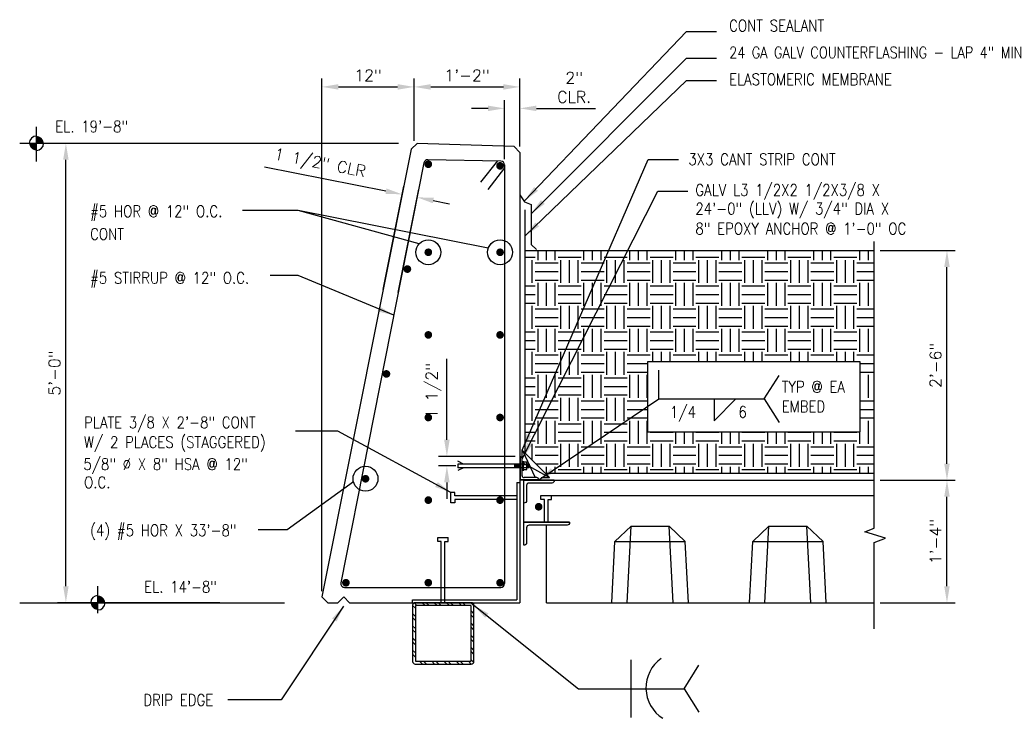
# Model space of a CAD drawing. Header units: inches. Extents: x -4171 to -3688, y 2912 to 4428.
# Tile 3 of 9: x -4171 to -4043, y 3139 to 3230. Entities that reach past the tile are written whole.
import ezdxf

# ---------------------------------------------------------------- set-up
doc = ezdxf.new("R2010")
doc.units = ezdxf.units.IN
doc.header["$MEASUREMENT"] = 0
doc.layers.get('DEFPOINTS').update_dxf_attribs({"color": 4, "linetype": 'CONTINUOUS'})
for name, color, linetype in [('COM-DIMS', 2, 'CONTINUOUS'), ('COM-HATCH', 2, 'CONTINUOUS'), ('S-ANNO-SYMB', 2, 'CONTINUOUS'), ('S-ANNO-TEXT-LW10', 6, 'CONTINUOUS'), ('S-DETL-LW04', 15, 'CONTINUOUS'), ('S-DETL-LW10', 2, 'CONTINUOUS'), ('S-DETL-LW15', 2, 'CONTINUOUS'), ('S-DETL-LW20', 1, 'CONTINUOUS'), ('S-DETL-LW28', 7, 'CONTINUOUS'), ('S-DETL-PATT', 15, 'CONTINUOUS')]:
    doc.layers.add(name, color=color, linetype=linetype)
doc.styles.add('ROMANS', font='simplex.shx', dxfattribs={"width": 0.85})
doc.styles.add('SIMPLEX', font='simplex.shx')
doc.styles.add('TEXT', font='Romans', dxfattribs={"width": 0.8})
doc.dimstyles.new('DIM', dxfattribs={"dimscale": 12, "dimtxt": 0.125, "dimasz": 0.18, "dimexe": 0.09, "dimexo": 0.0625, "dimgap": 0.05, "dimtad": 1, "dimdec": 0, "dimzin": 0, "dimdsep": 46, "dimlunit": 4, "dimtxsty": 'SIMPLEX', "dimcen": 0.09, "dimadec": 0, "dimazin": 0, "dimtfac": 1, "dimtdec": 0, "dimtofl": 0, "dimtmove": 0, "dimatfit": 3, "dimfxl": 0, "dimfrac": 1, "dimtolj": 1, "dimtzin": 0, "dimarcsym": 0})

# ---------------------------------------------------------------- blocks, each defined once
blk = doc.blocks.new('*D72')
at = {"layer": 'COM-DIMS', "color": 0, "lineweight": -2}
for p, q in [((-4166.6, 3213.87), (-4164.18, 3213.87)), ((-4165.26, 3156.03), (-4165.26, 3211.71)), ((-4145.16, 3153.87), (-4166.34, 3153.87))]:
    blk.add_line(p, q, dxfattribs=at)
at = {"layer": 'COM-DIMS', "color": 0}
for points in [[(-4165.62, 3211.71), (-4164.9, 3211.71), (-4165.26, 3213.87)], [(-4165.62, 3156.03), (-4164.9, 3156.03), (-4165.26, 3153.87)]]:
    blk.add_solid(points, dxfattribs=at)
at = {"layer": 'DEFPOINTS', "color": 0}
for p in [(-4167.35, 3213.87), (-4165.26, 3213.87), (-4144.41, 3153.87)]:
    blk.add_point(p, dxfattribs=at)
at = {"layer": 'COM-DIMS', "color": 0, "insert": (-4166.75, 3183.87), "char_height": 1.5, "attachment_point": 5, "rotation": 90, "style": 'SIMPLEX'}
blk.add_mtext('\\A1;5\'-0"', dxfattribs=at)
blk = doc.blocks.new('*D73')
at = {"layer": 'COM-DIMS', "color": 0, "lineweight": -2}
for p, q in [((-4131.83, 3155.37), (-4131.83, 3222.31)), ((-4119.79, 3214.21), (-4119.79, 3222.31)), ((-4129.67, 3221.23), (-4121.95, 3221.23))]:
    blk.add_line(p, q, dxfattribs=at)
at = {"layer": 'COM-DIMS', "color": 0}
for points in [[(-4129.67, 3221.59), (-4129.67, 3220.87), (-4131.83, 3221.23)], [(-4121.95, 3221.59), (-4121.95, 3220.87), (-4119.79, 3221.23)]]:
    blk.add_solid(points, dxfattribs=at)
at = {"layer": 'DEFPOINTS', "color": 0}
for p in [(-4119.79, 3221.23), (-4119.79, 3213.46), (-4131.83, 3154.62)]:
    blk.add_point(p, dxfattribs=at)
at = {"layer": 'COM-DIMS', "color": 0, "insert": (-4125.81, 3222.73), "char_height": 1.5, "attachment_point": 5, "style": 'SIMPLEX'}
blk.add_mtext('\\A1;12"', dxfattribs=at)
blk = doc.blocks.new('*D74')
at = {"layer": 'COM-DIMS', "color": 0, "lineweight": -2}
for p, q in [((-4119.79, 3214.21), (-4119.79, 3222.31)), ((-4105.99, 3213.43), (-4105.99, 3222.31)), ((-4117.63, 3221.23), (-4108.15, 3221.23))]:
    blk.add_line(p, q, dxfattribs=at)
at = {"layer": 'COM-DIMS', "color": 0}
for points in [[(-4117.63, 3221.59), (-4117.63, 3220.87), (-4119.79, 3221.23)], [(-4108.15, 3221.59), (-4108.15, 3220.87), (-4105.99, 3221.23)]]:
    blk.add_solid(points, dxfattribs=at)
at = {"layer": 'DEFPOINTS', "color": 0}
for p in [(-4105.99, 3221.23), (-4119.79, 3213.46), (-4105.99, 3212.68)]:
    blk.add_point(p, dxfattribs=at)
at = {"layer": 'COM-DIMS', "color": 0, "insert": (-4112.89, 3222.73), "char_height": 1.5, "attachment_point": 5, "style": 'SIMPLEX'}
blk.add_mtext('\\A1;1\'-2"', dxfattribs=at)
blk = doc.blocks.new('*D75')
at = {"layer": 'COM-DIMS', "color": 0, "lineweight": -2}
for p, q in [((-4058.97, 3169.87), (-4049.15, 3169.87)), ((-4050.23, 3156.03), (-4050.23, 3167.71)), ((-4058.97, 3153.87), (-4049.15, 3153.87))]:
    blk.add_line(p, q, dxfattribs=at)
at = {"layer": 'COM-DIMS', "color": 0}
for points in [[(-4050.59, 3167.71), (-4049.87, 3167.71), (-4050.23, 3169.87)], [(-4050.59, 3156.03), (-4049.87, 3156.03), (-4050.23, 3153.87)]]:
    blk.add_solid(points, dxfattribs=at)
at = {"layer": 'DEFPOINTS', "color": 0}
for p in [(-4059.72, 3169.87), (-4050.23, 3169.87), (-4059.72, 3153.87)]:
    blk.add_point(p, dxfattribs=at)
at = {"layer": 'COM-DIMS', "color": 0, "insert": (-4051.72, 3161.87), "char_height": 1.5, "attachment_point": 5, "rotation": 90, "style": 'SIMPLEX'}
blk.add_mtext('\\A1;1\'-4"', dxfattribs=at)
blk = doc.blocks.new('*D76')
at = {"layer": 'COM-DIMS', "color": 0, "lineweight": -2}
for p, q in [((-4107.99, 3211.8), (-4107.99, 3219.51)), ((-4105.99, 3213.43), (-4105.99, 3219.51)), ((-4110.15, 3218.43), (-4112.31, 3218.43)), ((-4103.83, 3218.43), (-4096.12, 3218.43))]:
    blk.add_line(p, q, dxfattribs=at)
at = {"layer": 'COM-DIMS', "color": 0}
for points in [[(-4110.15, 3218.79), (-4110.15, 3218.07), (-4107.99, 3218.43)], [(-4103.83, 3218.79), (-4103.83, 3218.07), (-4105.99, 3218.43)]]:
    blk.add_solid(points, dxfattribs=at)
at = {"layer": 'DEFPOINTS', "color": 0}
for p in [(-4105.99, 3218.43), (-4105.99, 3212.68), (-4107.99, 3211.05)]:
    blk.add_point(p, dxfattribs=at)
at = {"layer": 'COM-DIMS', "color": 0, "insert": (-4098.9, 3221.17), "char_height": 1.5, "attachment_point": 5, "style": 'SIMPLEX'}
blk.add_mtext('\\A1;2"\\PCLR.', dxfattribs=at)
blk = doc.blocks.new('*D77')
at = {"layer": 'COM-DIMS', "color": 0, "lineweight": -2}
for p, q in [((-4123.48, 3207.62), (-4139.32, 3210.76)), ((-4123.82, 3194.77), (-4121.15, 3208.26)), ((-4121.87, 3194.38), (-4119.2, 3207.87)), ((-4117.29, 3206.39), (-4115.17, 3205.98))]:
    blk.add_line(p, q, dxfattribs=at)
at = {"layer": 'COM-DIMS', "color": 0}
for points in [[(-4123.41, 3207.97), (-4123.55, 3207.27), (-4121.36, 3207.2)], [(-4117.22, 3206.75), (-4117.36, 3206.04), (-4119.41, 3206.81)]]:
    blk.add_solid(points, dxfattribs=at)
at = {"layer": 'DEFPOINTS', "color": 0}
for p in [(-4119.41, 3206.81), (-4123.97, 3194.03), (-4122.01, 3193.64)]:
    blk.add_point(p, dxfattribs=at)
at = {"layer": 'COM-DIMS', "color": 0, "insert": (-4132.12, 3211.11), "char_height": 1.5, "attachment_point": 5, "rotation": 348.805, "style": 'SIMPLEX'}
blk.add_mtext('\\A1;1 1/2" CLR', dxfattribs=at)
blk = doc.blocks.new('*D78')
at = {"layer": 'COM-DIMS', "color": 0, "lineweight": -2}
for p, q in [((-4058.97, 3199.87), (-4049.15, 3199.87)), ((-4050.23, 3172.03), (-4050.23, 3197.71)), ((-4058.97, 3169.87), (-4049.15, 3169.87))]:
    blk.add_line(p, q, dxfattribs=at)
at = {"layer": 'COM-DIMS', "color": 0}
for points in [[(-4050.59, 3197.71), (-4049.87, 3197.71), (-4050.23, 3199.87)], [(-4050.59, 3172.03), (-4049.87, 3172.03), (-4050.23, 3169.87)]]:
    blk.add_solid(points, dxfattribs=at)
at = {"layer": 'DEFPOINTS', "color": 0}
for p in [(-4059.72, 3199.87), (-4050.23, 3199.87), (-4059.72, 3169.87)]:
    blk.add_point(p, dxfattribs=at)
at = {"layer": 'COM-DIMS', "color": 0, "insert": (-4051.72, 3184.87), "char_height": 1.5, "attachment_point": 5, "rotation": 90, "style": 'SIMPLEX'}
blk.add_mtext('\\A1;2\'-6"', dxfattribs=at)
blk = doc.blocks.new('*D79')
at = {"layer": 'COM-DIMS', "color": 0, "lineweight": -2}
for p, q in [((-4115.52, 3175.15), (-4115.52, 3185.73)), ((-4106.6, 3172.99), (-4116.6, 3172.99)), ((-4114.37, 3171.74), (-4116.6, 3171.74)), ((-4115.52, 3169.58), (-4115.52, 3167.42))]:
    blk.add_line(p, q, dxfattribs=at)
at = {"layer": 'COM-DIMS', "color": 0}
for points in [[(-4115.88, 3175.15), (-4115.16, 3175.15), (-4115.52, 3172.99)], [(-4115.88, 3169.58), (-4115.16, 3169.58), (-4115.52, 3171.74)]]:
    blk.add_solid(points, dxfattribs=at)
at = {"layer": 'DEFPOINTS', "color": 0}
for p in [(-4105.85, 3172.99), (-4115.52, 3171.74), (-4113.62, 3171.74)]:
    blk.add_point(p, dxfattribs=at)
at = {"layer": 'COM-DIMS', "color": 0, "insert": (-4117.26, 3181.52), "char_height": 1.5, "attachment_point": 5, "rotation": 90, "style": 'SIMPLEX'}
blk.add_mtext('\\A1;1 1/2"', dxfattribs=at)

msp = doc.modelspace()

# ---------------------------------------------------------------- hatches: boundary and pattern name
at = {"layer": 'COM-HATCH'}
h = msp.add_hatch(dxfattribs=at)
h.set_pattern_fill('EARTH', color=256, scale=12, style=0)
h.set_pattern_definition([(0, (0, 16), (3, 3), [3, -3]), (0, (0, 17.125), (3, 3), [3, -3]), (0, (0, 18.25), (3, 3), [3, -3]), (90, (0.375, 18.625), (-3, 3), [3, -3]), (90, (1.5, 18.625), (-3, 3), [3, -3]), (90, (2.625, 18.625), (-3, 3), [3, -3])])
h.paths.add_polyline_path([(-4105.34105, 3199.87429), (-4105.34105, 3173.45793), (-4102.66658, 3170.78346), (-4059.7169, 3170.78346), (-4059.7169, 3199.87429)])
h.paths.add_polyline_path([(-4061.55082, 3185.32739), (-4061.55082, 3176.18423), (-4089.33852, 3176.18423), (-4089.33852, 3185.32739)], flags=16)
h.paths.add_polyline_path([(-4077.83048, 3177.65614), (-4076.2912, 3177.65614), (-4076.2912, 3179.90614), (-4077.83048, 3179.90614)], flags=8)
h.paths.add_polyline_path([(-4072.18531, 3178.37013), (-4065.54603, 3178.37013), (-4065.54603, 3180.62013), (-4072.18531, 3180.62013)], flags=8)
h.paths.add_polyline_path([(-4072.18531, 3180.9405), (-4061.96388, 3180.9405), (-4061.96388, 3183.1905), (-4072.18531, 3183.1905)], flags=8)
h.paths.add_polyline_path([(-4086.95914, 3176.95971), (-4082.59843, 3176.95971), (-4082.59843, 3180.38828), (-4086.95914, 3180.38828)], flags=8)
at = {"layer": 'S-DETL-PATT'}
h = msp.add_hatch(dxfattribs=at)
h.set_pattern_fill('ANSI32', color=256, scale=3, angle=90, style=0)
h.set_pattern_definition([(135, (-4378.6846, 2977.8743), (-0.795495, -0.795495), []), (135, (-4378.6846, 2978.4046), (-0.795495, -0.795495), [])])
h.paths.add_polyline_path([(-4119.65738, 3153.87429, 0.414213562), (-4119.99488, 3153.53679), (-4119.99488, 3146.21179, 0.414213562), (-4119.65738, 3145.87429), (-4112.33238, 3145.87429, 0.414213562), (-4111.99488, 3146.21179), (-4111.99488, 3153.53679, 0.414213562), (-4112.33238, 3153.87429)])
h.paths.add_polyline_path([(-4112.40738, 3153.49929, -0.414213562), (-4112.36988, 3153.46179), (-4112.36988, 3146.28679, -0.414213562), (-4112.40738, 3146.24929), (-4119.58238, 3146.24929, -0.414213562), (-4119.61988, 3146.28679), (-4119.61988, 3153.46179, -0.414213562), (-4119.58238, 3153.49929)], flags=16)

# ---------------------------------------------------------------- linework, layer by layer
at = {"layer": 'COM-HATCH'}
msp.add_lwpolyline([(-4089.33852, 3176.18423), (-4061.55082, 3176.18423), (-4061.55082, 3185.32739), (-4089.33852, 3185.32739)], close=True, dxfattribs=at)
at = {"layer": 'S-ANNO-SYMB'}
for p, q in [((-4059.7169, 3163.59713), (-4059.7169, 3201.03333)), ((-4060.95858, 3163.13478), (-4059.7169, 3163.59713)), ((-4058.2401, 3162.32518), (-4060.95858, 3163.13478)), ((-4059.7169, 3161.74675), (-4058.2401, 3162.32518)), ((-4059.7169, 3150.45755), (-4059.7169, 3161.74675))]:
    msp.add_line(p, q, dxfattribs=at)
at = {"layer": 'S-ANNO-TEXT-LW10'}
for p, q in [((-4134.9553, 3205.07916), (-4142.19167, 3205.07916)), ((-4110.11422, 3200.15925), (-4134.9553, 3205.07916)), ((-4119.1418, 3200.73154), (-4134.9553, 3205.07916)), ((-4087.86501, 3180.4807), (-4087.86501, 3184.25363)), ((-4074.08013, 3180.4807), (-4072.15077, 3183.55537)), ((-4080.63378, 3180.4807), (-4080.63378, 3177.62586)), ((-4080.63378, 3177.62586), (-4077.77894, 3180.4807)), ((-4074.08013, 3180.4807), (-4072.15077, 3177.40602)), ((-4127.71772, 3169.65549), (-4136.37111, 3163.40554)), ((-4136.37111, 3163.40554), (-4140.14661, 3163.40554)), ((-4091.44928, 3142.63976), (-4091.44928, 3146.41269)), ((-4084.55684, 3142.63976), (-4082.62748, 3145.71443)), ((-4091.44928, 3138.86682), (-4091.44928, 3142.63976)), ((-4091.44928, 3142.63976), (-4084.55684, 3142.63976)), ((-4084.55684, 3142.63976), (-4082.62748, 3139.56509))]:
    msp.add_line(p, q, dxfattribs=at)
for centre in [(-4117.94369, 3199.6339), (-4108.57659, 3199.6339), (-4126.14468, 3170.06272)]:
    msp.add_circle(centre, 1.62489, dxfattribs=at)
msp.add_arc((-4084.83728, 3142.75989), 4.69542, 125.0396799, 237.892453, dxfattribs=at)
at = {"layer": 'S-DETL-LW04', "ltscale": 36}
for p, q in [((-4169.10197, 3211.50732), (-4169.10197, 3216.01746)), ((-4161.07904, 3152.50732), (-4161.07904, 3156.01746))]:
    msp.add_line(p, q, dxfattribs=at)
at = {"layer": 'S-DETL-LW04', "ltscale": 12}
for p, q in [((-4171.29153, 3213.87429), (-4121.84124, 3213.87429)), ((-4171.29153, 3153.87429), (-4136.72963, 3153.87429))]:
    msp.add_line(p, q, dxfattribs=at)
at = {"layer": 'S-DETL-LW04'}
for p, q in [((-4105.64769, 3173.76456), (-4103.9807, 3170.21026)), ((-4105.64769, 3172.20162), (-4102.12687, 3170.21308)), ((-4091.99214, 3153.87429), (-4091.46806, 3163.87429)), ((-4085.99763, 3153.87429), (-4086.52171, 3163.87429)), ((-4073.99214, 3153.87429), (-4073.46806, 3163.87429)), ((-4067.99763, 3153.87429), (-4068.52171, 3163.87429)), ((-4093.57562, 3161.87429), (-4084.41415, 3161.87429)), ((-4075.57562, 3161.87429), (-4066.41415, 3161.87429)), ((-4093.99488, 3153.87429), (-4083.99488, 3153.87429)), ((-4075.99488, 3153.87429), (-4065.99488, 3153.87429))]:
    msp.add_line(p, q, dxfattribs=at)
at = {"layer": 'S-DETL-LW04', "const_width": 0.9375}
for points in [[(-4169.57072, 3213.87429, 0.414213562), (-4169.10197, 3213.40554, 1)], [(-4168.63322, 3213.87429, 0.414213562), (-4169.10197, 3214.34304, 1)], [(-4160.61029, 3153.87429, 0.414213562), (-4161.07904, 3154.34304, 1)], [(-4161.54779, 3153.87429, 0.414213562), (-4161.07904, 3153.40554, 1)]]:
    msp.add_lwpolyline(points, format="xyb", dxfattribs=at)
at = {"layer": 'S-DETL-LW04'}
for centre, start, end in [((-4169.10197, 3213.87429), 90, 180), ((-4169.10197, 3213.87429), 270, 0), ((-4161.07904, 3153.87429), 90, 180), ((-4161.07904, 3153.87429), 270, 0)]:
    msp.add_arc(centre, 0.9375, start, end, dxfattribs=at)
at = {"layer": 'S-DETL-LW10', "linetype": 'Continuous'}
msp.add_line((-4105.34105, 3199.87429), (-4059.7169, 3199.87429), dxfattribs=at)
at = {"layer": 'S-DETL-LW15', "linetype": 'Continuous'}
for p, q in [((-4105.99488, 3207.69323), (-4105.99488, 3207.13496)), ((-4105.99488, 3207.13496), (-4105.40725, 3206.2048)), ((-4105.40725, 3206.2048), (-4104.53572, 3205.86253)), ((-4105.34105, 3205.19232), (-4105.34105, 3173.42727)), ((-4104.53572, 3205.86253), (-4104.53572, 3200.66626)), ((-4104.53572, 3200.66626), (-4103.81983, 3200.01746)), ((-4102.64769, 3170.76456), (-4105.69103, 3173.8079)), ((-4105.69103, 3172.67871), (-4105.69103, 3173.8079)), ((-4102.12687, 3170.21308), (-4105.34105, 3173.42727)), ((-4103.2254, 3170.21308), (-4102.12687, 3170.21308)), ((-4102.69724, 3170.78346), (-4059.7169, 3170.78346))]:
    msp.add_line(p, q, dxfattribs=at)
at = {"layer": 'S-DETL-LW15'}
for p, q in [((-4105.49488, 3161.37429), (-4105.49488, 3169.87429)), ((-4105.49488, 3169.87429), (-4059.7169, 3169.87429)), ((-4102.49488, 3153.87429), (-4102.49488, 3163.99929)), ((-4093.57562, 3161.87429), (-4091.46806, 3163.87429)), ((-4091.46806, 3163.87429), (-4086.52171, 3163.87429)), ((-4084.41415, 3161.87429), (-4086.52171, 3163.87429)), ((-4075.57562, 3161.87429), (-4073.46806, 3163.87429)), ((-4073.46806, 3163.87429), (-4068.52171, 3163.87429)), ((-4066.41415, 3161.87429), (-4068.52171, 3163.87429)), ((-4093.99488, 3153.87429), (-4093.57562, 3161.87429)), ((-4083.99488, 3153.87429), (-4084.41415, 3161.87429)), ((-4075.99488, 3153.87429), (-4075.57562, 3161.87429)), ((-4065.99488, 3153.87429), (-4066.41415, 3161.87429)), ((-4102.49488, 3153.87429), (-4093.99488, 3153.87429)), ((-4083.99488, 3153.87429), (-4075.99488, 3153.87429)), ((-4065.99488, 3153.87429), (-4059.7169, 3153.87429))]:
    msp.add_line(p, q, dxfattribs=at)
at = {"layer": 'S-DETL-LW20'}
for p, q in [((-4120.17174, 3213.07841), (-4119.41714, 3213.83302)), ((-4106.74366, 3213.42777), (-4119.41714, 3213.83302)), ((-4120.17174, 3213.07841), (-4131.82822, 3154.62429)), ((-4106.74366, 3213.42777), (-4105.99488, 3212.67899)), ((-4105.99488, 3212.67899), (-4105.99488, 3153.87429)), ((-4105.94415, 3172.93183), (-4105.97228, 3172.93183)), ((-4105.97228, 3172.93183), (-4105.97228, 3169.93183)), ((-4105.69103, 3170.46621), (-4105.69103, 3172.67871)), ((-4113.36239, 3171.98623), (-4114.10018, 3172.3399)), ((-4113.36239, 3171.48623), (-4114.10018, 3171.13255)), ((-4114.09728, 3171.98623), (-4114.09728, 3171.48623)), ((-4105.56213, 3171.98623), (-4114.09728, 3171.98623)), ((-4105.56213, 3171.48623), (-4114.09728, 3171.48623)), ((-4106.6881, 3171.98623), (-4106.6881, 3171.48623)), ((-4106.52189, 3171.98623), (-4106.59603, 3171.48623)), ((-4106.40075, 3171.98623), (-4106.47489, 3171.48623)), ((-4106.27065, 3171.98623), (-4106.34478, 3171.48623)), ((-4106.14951, 3171.98623), (-4106.22364, 3171.48623)), ((-4106.02715, 3171.98623), (-4106.10128, 3171.48623)), ((-4105.56817, 3172.368), (-4105.56817, 3171.08411)), ((-4105.56213, 3172.2221), (-4105.56213, 3171.25918)), ((-4105.06567, 3172.2221), (-4105.56213, 3172.2221)), ((-4105.56213, 3171.93031), (-4105.06567, 3171.93031)), ((-4105.56213, 3171.55098), (-4105.06567, 3171.55098)), ((-4105.56213, 3171.25918), (-4105.06567, 3171.25918)), ((-4105.06567, 3171.25918), (-4105.06567, 3172.2221)), ((-4104.76611, 3171.98623), (-4105.06567, 3171.98623)), ((-4105.01368, 3171.98623), (-4105.06567, 3171.63555)), ((-4104.76611, 3171.48623), (-4105.06567, 3171.48623)), ((-4104.89254, 3171.98623), (-4104.96667, 3171.48623)), ((-4104.77018, 3171.98623), (-4104.84431, 3171.48623)), ((-4104.76611, 3171.48623), (-4104.76611, 3171.98623)), ((-4105.97228, 3169.93183), (-4103.52406, 3169.93183)), ((-4103.52406, 3169.93183), (-4105.97228, 3169.93183)), ((-4103.77719, 3170.21308), (-4105.4379, 3170.21308)), ((-4103.52406, 3169.93183), (-4103.52406, 3169.95996)), ((-4106.36988, 3169.59257), (-4105.99488, 3169.59257)), ((-4106.36988, 3169.59257), (-4106.36988, 3154.25429)), ((-4114.9833, 3166.90397), (-4114.9833, 3168.27867)), ((-4114.4833, 3168.27867), (-4114.9833, 3168.27867)), ((-4114.4833, 3167.84132), (-4114.4833, 3168.27867)), ((-4106.3583, 3167.84132), (-4114.4833, 3167.84132)), ((-4103.23434, 3167.37429), (-4103.23434, 3167.87429)), ((-4103.23434, 3167.87429), (-4101.85964, 3167.87429)), ((-4102.79699, 3167.37429), (-4103.23434, 3167.37429)), ((-4102.79699, 3164.37429), (-4102.79699, 3167.37429)), ((-4102.29699, 3164.37429), (-4102.29699, 3167.37429)), ((-4102.29699, 3167.37429), (-4101.85964, 3167.37429)), ((-4101.85964, 3167.37429), (-4101.85964, 3167.87429)), ((-4114.4833, 3166.90397), (-4114.9833, 3166.90397)), ((-4106.3583, 3167.34132), (-4114.4833, 3167.34132)), ((-4114.4833, 3167.34132), (-4114.4833, 3166.90397)), ((-4116.70983, 3161.87429), (-4116.70983, 3162.37429)), ((-4116.70983, 3162.37429), (-4115.33513, 3162.37429)), ((-4115.33513, 3161.87429), (-4115.33513, 3162.37429)), ((-4116.27248, 3161.87429), (-4116.70983, 3161.87429)), ((-4116.27248, 3153.87429), (-4116.27248, 3161.87429)), ((-4115.77248, 3153.87429), (-4115.77248, 3161.87429)), ((-4115.77248, 3161.87429), (-4115.33513, 3161.87429)), ((-4131.82822, 3154.62429), (-4131.07822, 3153.87429)), ((-4129.74488, 3153.87429), (-4128.99488, 3154.62429)), ((-4128.99488, 3154.62429), (-4128.24488, 3153.87429)), ((-4131.07822, 3153.87429), (-4129.74488, 3153.87429)), ((-4128.24488, 3153.87429), (-4105.99488, 3153.87429)), ((-4119.99488, 3154.25429), (-4106.36988, 3154.25429)), ((-4119.99488, 3153.87429), (-4119.99488, 3154.25429))]:
    msp.add_line(p, q, dxfattribs=at)
for points in [[(-4101.49488, 3169.87429), (-4101.49488, 3169.83679, -0.414213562), (-4101.83238, 3169.49929), (-4104.78238, 3169.49929, 0.414213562), (-4105.11988, 3169.16179), (-4105.11988, 3167.21179, -0.414213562), (-4105.45738, 3166.87429), (-4105.49488, 3166.87429), (-4105.49488, 3169.87429), (-4101.49488, 3169.87429), (-4105.49488, 3169.87429)], [(-4099.49488, 3164.37429), (-4099.49488, 3164.33679, -0.414213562), (-4099.83238, 3163.99929), (-4104.78238, 3163.99929, 0.414213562), (-4105.11988, 3163.66179), (-4105.11988, 3161.71179, -0.414213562), (-4105.45738, 3161.37429), (-4105.49488, 3161.37429), (-4105.49488, 3164.37429), (-4099.49488, 3164.37429), (-4105.49488, 3164.37429)]]:
    msp.add_lwpolyline(points, format="xyb", dxfattribs=at)
for points in [[(-4112.33238, 3153.87429), (-4119.65738, 3153.87429, 0.414213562), (-4119.99488, 3153.53679), (-4119.99488, 3146.21179, 0.414213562), (-4119.65738, 3145.87429), (-4112.33238, 3145.87429, 0.414213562), (-4111.99488, 3146.21179), (-4111.99488, 3153.53679, 0.414213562)], [(-4112.40738, 3153.49929), (-4119.58238, 3153.49929, 0.414213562), (-4119.61988, 3153.46179), (-4119.61988, 3146.28679, 0.414213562), (-4119.58238, 3146.24929), (-4112.40738, 3146.24929, 0.414213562), (-4112.36988, 3146.28679), (-4112.36988, 3153.46179, 0.414213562)]]:
    msp.add_lwpolyline(points, format="xyb", close=True, dxfattribs=at)
for centre, radius, start, end in [((-4105.94415, 3172.67871), 0.25312, 360, 90), ((-4105.4379, 3170.46621), 0.25313, 180, 270), ((-4103.77719, 3169.95996), 0.25312, 360, 90)]:
    msp.add_arc(centre, radius, start, end, dxfattribs=at)
at = {"layer": 'S-DETL-LW28'}
for p, q in [((-4118.51028, 3211.33548), (-4129.36644, 3156.48275)), ((-4108.45926, 3211.54522), (-4117.98656, 3211.72574)), ((-4108.93291, 3211.58626), (-4111.12801, 3208.78033)), ((-4107.99872, 3210.6524), (-4110.19383, 3207.84647)), ((-4107.99488, 3211.04649), (-4107.99488, 3156.37429)), ((-4102.00862, 3167.87429), (-4059.7169, 3167.87429)), ((-4128.87834, 3155.87429), (-4108.49488, 3155.87429))]:
    msp.add_line(p, q, dxfattribs=at)
at = {"layer": 'S-DETL-LW28', "const_width": 0.5}
for points in [[(-4118.19369, 3211.12803, 1), (-4117.69369, 3211.12803, 1)], [(-4108.82659, 3210.92133, 1), (-4108.32659, 3210.92133, 1)], [(-4118.19369, 3199.6339, 1), (-4117.69369, 3199.6339, 1)], [(-4108.82659, 3199.6339, 1), (-4108.32659, 3199.6339, 1)], [(-4120.92735, 3197.4396, 1), (-4120.42735, 3197.4396, 1)], [(-4118.19369, 3188.84648, 1), (-4117.69369, 3188.84648, 1)], [(-4108.82659, 3188.84648, 1), (-4108.32659, 3188.84648, 1)], [(-4123.66102, 3183.75116, 1), (-4123.16102, 3183.75116, 1)], [(-4118.19369, 3178.05905, 1), (-4117.69369, 3178.05905, 1)], [(-4108.82659, 3178.05905, 1), (-4108.32659, 3178.05905, 1)], [(-4126.39468, 3170.06272, 1), (-4125.89468, 3170.06272, 1)], [(-4118.19369, 3167.27162, 1), (-4117.69369, 3167.27162, 1)], [(-4108.82659, 3167.27162, 1), (-4108.32659, 3167.27162, 1)], [(-4103.78667, 3166.40892, 1), (-4103.28667, 3166.40892, 1)], [(-4128.9485, 3156.4842, 1), (-4128.4485, 3156.4842, 1)], [(-4118.19369, 3156.49206, 1), (-4117.69369, 3156.49206, 1)], [(-4108.82659, 3156.4842, 1), (-4108.32659, 3156.4842, 1)]]:
    msp.add_lwpolyline(points, format="xyb", close=True, dxfattribs=at)
at = {"layer": 'S-DETL-LW28'}
for centre, start, end in [((-4118.02218, 3211.22701), 85.9143832, 167.4711923), ((-4108.49488, 3211.04649), 0, 85.9143832), ((-4128.87834, 3156.37429), 167.4711923, 270), ((-4108.49488, 3156.37429), 270, 0)]:
    msp.add_arc(centre, 0.5, start, end, dxfattribs=at)
msp.add_point((-4117.86198, 3156.54102), dxfattribs=at)

# ---------------------------------------------------------------- texts
at = {"layer": 'S-ANNO-TEXT-LW10', "style": 'ROMANS', "width": 0.85}
for s, p in [('CONT SEALANT', (-4078.67587, 3228.48048)), ('24 GA GALV COUNTERFLASHING - LAP 4" MIN', (-4078.67587, 3224.97348)), ('ELASTOMERIC MEMBRANE', (-4078.67587, 3221.46648)), ('3X3 CANT STRIP CONT', (-4083.99332, 3211.02065)), ('GALV L3 1/2X2 1/2X3/8 X', (-4083.0805, 3207.01261)), ('24\'-0" (LLV) W/ 3/4" DIA X ', (-4083.0805, 3204.5713)), ('#5 HOR @ 12" O.C.', (-4162.10171, 3204.23924)), ('8" EPOXY ANCHOR @ 1\'-0" OC', (-4083.0805, 3201.97248)), ('CONT', (-4162.10171, 3201.26029)), ('#5 STIRRUP @ 12" O.C.', (-4162.10171, 3195.54126)), ('TYP @ EA', (-4071.81031, 3181.3155)), ('EMBED', (-4071.81031, 3178.74513)), ('1/4', (-4086.38772, 3178.03114)), ('6', (-4077.45548, 3178.03114)), ('PLATE 3/8 X 2\'-8" CONT', (-4162.88735, 3176.66588)), ('W/ 2 PLACES (STAGGERED) ', (-4162.88735, 3174.09454)), ('5/8" %%C X 8" HSA @ 12" ', (-4162.97558, 3171.21702)), ('O.C.', (-4162.88735, 3168.83295)), ('(4) #5 HOR X 33\'-8"', (-4162.10171, 3162.57249)), ('DRIP EDGE', (-4155.14845, 3140.42894))]:
    msp.add_text(s, height=1.5, dxfattribs=at).set_placement(p)
at = {"layer": 'S-ANNO-TEXT-LW10', "ltscale": 48, "style": 'TEXT', "width": 0.85}
for s, p in [('EL. 19\'-8"', (-4166.64245, 3215.31005)), ('EL. 14\'-8"', (-4155.0393, 3155.19873))]:
    msp.add_text(s, height=1.5, dxfattribs=at).set_placement(p)

# ---------------------------------------------------------------- dimensions: what is measured, and where the dimension line sits
at = {"layer": 'COM-DIMS'}
dim = msp.add_linear_dim(base=(-4119.79444, 3221.23308), p1=(-4131.82822, 3154.62429), p2=(-4119.79444, 3213.45571), text='12"', dimstyle='DIM', dxfattribs=at)
dim.commit()
dim.dimension.update_dxf_attribs({"geometry": '*D73', "text_midpoint": (-4125.81133, 3222.72594)})
dim = msp.add_linear_dim(base=(-4105.99488, 3221.23308), p1=(-4119.79444, 3213.45571), p2=(-4105.99488, 3212.67899), dimstyle='DIM', dxfattribs=at)
dim.commit()
dim.dimension.update_dxf_attribs({"geometry": '*D74', "text_midpoint": (-4112.89466, 3222.72594)})
dim = msp.add_linear_dim(base=(-4105.99488, 3218.43143), p1=(-4107.99488, 3211.04649), p2=(-4105.99488, 3212.67899), text='<>\\PCLR.', dimstyle='DIM', dxfattribs=at)
dim.commit()
dim.dimension.update_dxf_attribs({"geometry": '*D76', "text_midpoint": (-4098.89631, 3218.43143), "dimtype": 160})
for base, p1, p2, angle, text, picture, middle in [((-4119.4051, 3206.81423), (-4123.96992, 3194.03158), (-4122.01168, 3193.64402), 348.8049965, '1 1/2" CLR', '*D77', (-4132.46093, 3209.39818)), ((-4115.52076, 3171.73623), (-4105.85257, 3172.99433), (-4113.61501, 3171.73623), 90, '1 1/2"', '*D79', (-4115.52076, 3181.52148))]:
    dim = msp.add_linear_dim(base=base, p1=p1, p2=p2, angle=angle, text=text, dimstyle='DIM', dxfattribs=at)
    dim.commit()
    dim.dimension.update_dxf_attribs({"geometry": picture, "text_midpoint": middle, "dimtype": 160})
for base, p1, p2, text, picture, middle in [((-4165.26183, 3213.87429), (-4144.41149, 3153.87429), (-4167.34705, 3213.87429), '5\'-0"', '*D72', (-4166.75469, 3183.87429)), ((-4050.22917, 3199.87429), (-4059.7169, 3169.87429), (-4059.7169, 3199.87429), '2\'-6"', '*D78', (-4051.72203, 3184.87429))]:
    dim = msp.add_linear_dim(base=base, p1=p1, p2=p2, angle=90, text=text, dimstyle='DIM', dxfattribs=at)
    dim.commit()
    dim.dimension.update_dxf_attribs({"geometry": picture, "text_midpoint": middle})
dim = msp.add_linear_dim(base=(-4050.22917, 3169.87429), p1=(-4059.7169, 3153.87429), p2=(-4059.7169, 3169.87429), angle=90, dimstyle='DIM', dxfattribs=at)
dim.commit()
dim.dimension.update_dxf_attribs({"geometry": '*D75', "text_midpoint": (-4051.72203, 3161.87429)})

# ---------------------------------------------------------------- leaders
at = {"layer": 'S-ANNO-TEXT-LW10'}
for points in [[(-4105.37345, 3206.345), (-4084.25724, 3228.48048), (-4080.30883, 3228.48048)], [(-4104.51745, 3204.67641), (-4084.25724, 3224.97348), (-4080.30883, 3224.97348)], [(-4105.28095, 3201.77932), (-4084.25724, 3222.07639), (-4080.30883, 3222.07639)], [(-4105.69103, 3173.8079), (-4089.22749, 3211.7451), (-4085.27909, 3211.7451)], [(-4105.69103, 3172.67707), (-4087.99941, 3207.59432), (-4084.051, 3207.59432)], [(-4122.45303, 3191.41401), (-4134.9553, 3196.58718), (-4138.57348, 3196.58718)], [(-4103.52406, 3169.93183), (-4087.86501, 3180.4807), (-4074.08013, 3180.4807)], [(-4114.9833, 3168.27867), (-4129.76399, 3176.28419), (-4135.26992, 3176.28419)], [(-4129.01566, 3153.41623), (-4137.1609, 3141.20252), (-4144.11416, 3141.20252)], [(-4111.99488, 3153.53679), (-4098.34172, 3142.63976), (-4084.55684, 3142.63976)]]:
    msp.add_leader(points, dimstyle='DIM', dxfattribs=at)

doc.saveas('drawing.dxf')
